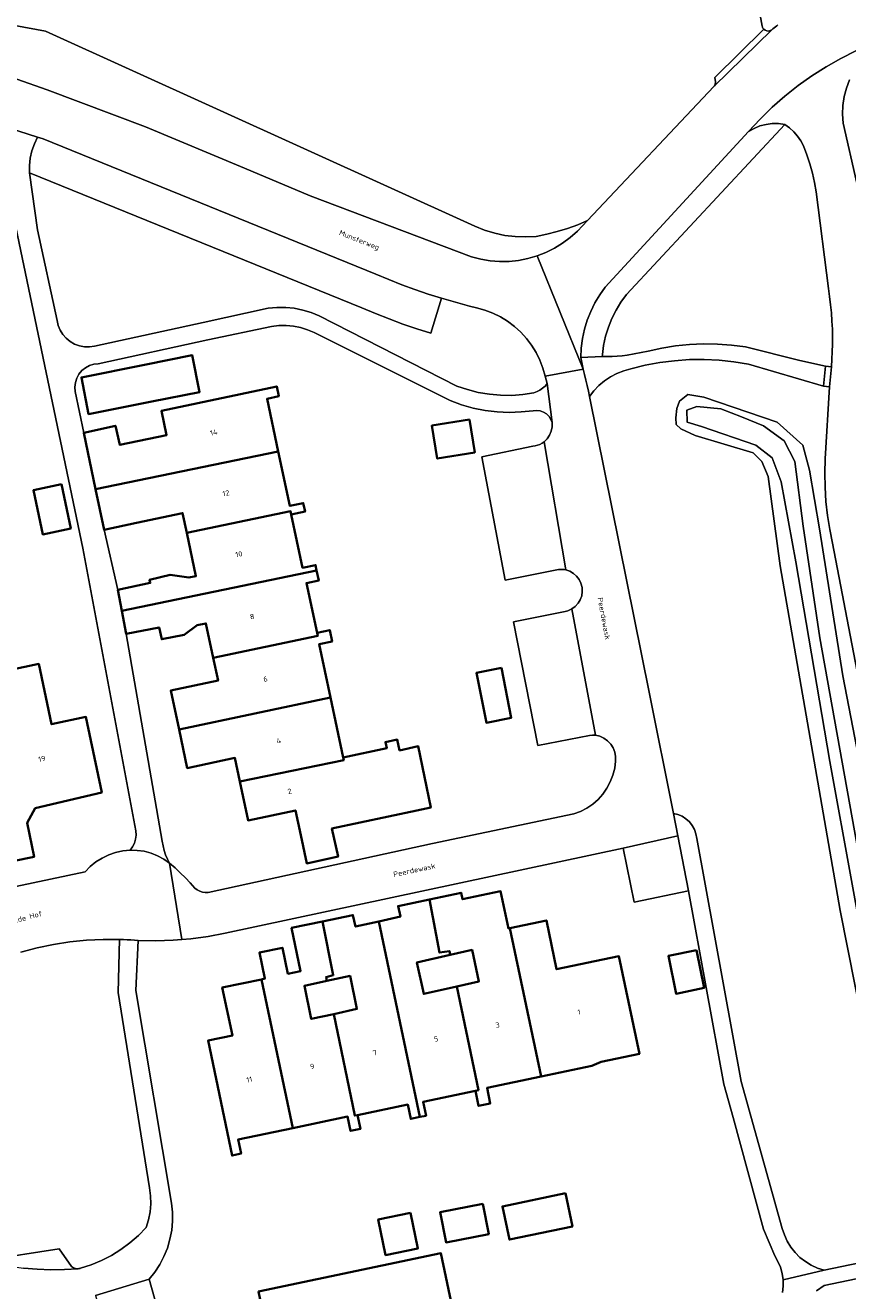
# Model space of a CAD drawing. Header units: metres. Extents: x 229229 to 231729, y 593167 to 595667.
# Tile 193 of 256: x 230586 to 230656, y 594450 to 594559. Entities that reach past the tile are written whole.
import ezdxf
from ezdxf.enums import TextEntityAlignment as Align

# ---------------------------------------------------------------- set-up
doc = ezdxf.new("R2010")
doc.units = ezdxf.units.M
for name, color, linetype, lineweight in [('B-WE-GR-GROENVOORZIENING-GV', 80, 'Continuous', 18), ('B-WE-OG-BEBOUWING-GV', 7, 'Continuous', 35), ('B-WE-OG-BEBOUWING-T18', 10, 'Continuous', 18), ('B-WE-OG-BEBOUWING_SCHUUR-GV', 7, 'Continuous', 35), ('B-WE-OG-TERREIN_ERF-GV', 7, 'Continuous', 18), ('B-WE-OG-TOPOGRAFIE-T18', 10, 'Continuous', 18), ('B-WE-OG-WATER-GV', 130, 'Continuous', 18), ('B-WE-OG-WATER_SLOOT-GV', 120, 'Continuous', 18), ('B-WE-VH-VERHARDING_GESLOTEN-GV', 252, 'Continuous', 18), ('B-WE-VH-VERHARDING_HALFVERHARDING-GV', 252, 'Continuous', 18), ('B-WE-VH-VERHARDING_OPEN-GV', 252, 'Continuous', 18)]:
    doc.layers.add(name, color=color, linetype=linetype, lineweight=lineweight)
doc.styles.add('NLCS-ISO-M250-T18', font='NLCS-ISO.ttf', dxfattribs={"height": 0.45})

msp = doc.modelspace()

# ---------------------------------------------------------------- linework, layer by layer
at = {"layer": 'B-WE-GR-GROENVOORZIENING-GV'}
for points in [[(230643.581, 594588.542), (230649.032, 594558.633), (230649.046, 594558.577), (230649.066, 594558.522), (230649.092, 594558.471), (230649.125, 594558.422), (230649.162, 594558.378), (230649.281, 594558.286), (230649.422, 594558.233), (230649.573, 594558.225), (230649.719, 594558.262), (230649.847, 594558.341), (230649.95, 594558.426), (230650.055, 594558.51), (230650.162, 594558.591), (230650.27, 594558.67), (230650.38, 594558.747)], [(230585.029, 594554.077), (230587.619, 594553.188), (230596.062, 594550.008), (230604.577, 594546.461), (230610.217, 594544.069), (230624.062, 594538.833), (230624.854, 594538.628), (230625.661, 594538.495), (230626.476, 594538.434), (230627.294, 594538.445), (230628.108, 594538.529), (230628.911, 594538.685), (230629.696, 594538.912), (230630.459, 594539.208), (230631.192, 594539.571), (230631.89, 594539.997), (230632.548, 594540.484), (230633.159, 594541.027), (230634.03, 594541.95), (230633.179, 594541.587), (230632.31, 594541.269), (230631.426, 594540.996), (230630.529, 594540.769), (230629.622, 594540.588), (230628.724, 594540.537), (230627.825, 594540.566), (230626.932, 594540.675), (230626.052, 594540.862), (230625.191, 594541.125), (230624.358, 594541.464), (230587.465, 594558.202), (230584.835, 594558.686)], [(230658.125, 594498.295), (230655.076, 594514.237), (230654.828, 594515.426), (230654.636, 594516.626), (230654.501, 594517.833), (230654.423, 594519.046), (230654.401, 594520.261), (230654.436, 594521.475), (230654.795, 594527.665), (230654.297, 594527.714), (230647.853, 594529.608), (230646.593, 594529.818), (230645.324, 594529.954), (230644.048, 594530.016), (230642.771, 594530.003), (230641.497, 594529.915), (230640.23, 594529.753), (230638.975, 594529.517), (230637.736, 594529.208), (230637.132, 594529.05), (230636.55, 594528.826), (230635.997, 594528.537), (230635.48, 594528.188), (230635.005, 594527.783), (230634.579, 594527.328), (230634.207, 594526.827), (230639.322, 594501.436), (230641.401, 594491.039), (230641.784, 594490.942), (230642.146, 594490.784), (230642.477, 594490.569), (230642.769, 594490.304), (230643.014, 594489.994), (230643.206, 594489.649), (230643.339, 594489.277), (230643.41, 594488.889), (230647.23, 594468.01), (230650.754, 594455.398), (230650.93, 594454.833), (230651.174, 594454.293), (230651.481, 594453.787), (230651.847, 594453.321), (230652.267, 594452.904), (230652.735, 594452.54), (230653.243, 594452.236), (230653.784, 594451.995), (230654.35, 594451.822), (230659.741, 594452.918)], [(230661.55, 594453.252), (230655.712, 594482.7), (230650.573, 594512.294), (230649.544, 594519.966), (230648.994, 594521.247), (230648.26, 594522.003), (230643.283, 594523.5), (230642.039, 594524.065), (230641.644, 594524.435), (230641.595, 594525.002), (230641.681, 594525.809), (230641.912, 594526.427), (230642.632, 594526.998), (230644.025, 594526.768), (230650.305, 594524.621), (230652.516, 594522.666), (230653.081, 594520.521), (230653.94, 594515.479), (230655.962, 594502.857), (230659.344, 594485.253)], [(230582.357, 594452.681), (230588.664, 594453.655), (230589.709, 594452.136), (230589.809, 594452.057), (230589.921, 594451.996), (230590.042, 594451.954), (230590.168, 594451.933), (230590.296, 594451.934), (230590.336, 594451.939), (230590.376, 594451.946), (230590.416, 594451.955), (230590.455, 594451.966), (230590.493, 594451.979), (230591.407, 594452.274), (230592.293, 594452.642), (230593.147, 594453.082), (230593.961, 594453.589), (230594.732, 594454.162), (230595.454, 594454.795), (230596.121, 594455.485), (230596.328, 594456.145), (230596.461, 594456.823), (230596.517, 594457.512), (230596.496, 594458.204), (230596.398, 594458.888), (230593.714, 594475.667), (230593.846, 594480.216), (230592.416, 594480.22), (230590.989, 594480.15), (230589.566, 594480.005), (230588.154, 594479.787), (230586.754, 594479.494), (230585.372, 594479.13)], [(230660, 594451.667), (230654.352, 594450.498), (230653.687, 594450.033)]]:
    msp.add_lwpolyline(points, dxfattribs=at)
for points in [[(230654.715, 594536.121), (230653.66, 594544.418), (230653.521, 594545.227), (230653.344, 594546.029), (230653.128, 594546.82), (230652.873, 594547.601), (230652.581, 594548.368), (230652.346, 594548.803), (230652.065, 594549.21), (230651.74, 594549.582), (230651.376, 594549.916), (230650.977, 594550.208), (230637.369, 594535.597), (230636.895, 594534.945), (230636.477, 594534.257), (230636.117, 594533.536), (230635.818, 594532.788), (230635.582, 594532.018), (230635.41, 594531.231), (230635.303, 594530.433), (230635.291, 594530.276), (230635.718, 594530.267), (230636.144, 594530.272), (230636.571, 594530.292), (230636.996, 594530.327), (230637.42, 594530.376), (230639.221, 594530.732), (230640.398, 594530.992), (230641.588, 594531.183), (230642.787, 594531.304), (230643.992, 594531.356), (230645.197, 594531.338), (230646.399, 594531.25), (230647.594, 594531.093), (230652.257, 594529.938), (230654.468, 594529.443), (230654.965, 594529.394), (230655.011, 594530.037), (230655.044, 594530.68), (230655.063, 594531.324), (230655.069, 594531.969), (230655.061, 594532.613), (230655.019, 594533.317), (230654.964, 594534.02), (230654.895, 594534.722), (230654.812, 594535.422)], [(230624.496, 594534.46), (230623.888, 594534.609), (230623.281, 594534.766), (230622.677, 594534.93), (230622.074, 594535.101), (230621.474, 594535.279), (230620.564, 594532.276), (230619.361, 594532.655), (230618.168, 594533.062), (230616.984, 594533.495), (230615.809, 594533.955), (230614.646, 594534.441), (230586.105, 594546.048), (230586.794, 594541.138), (230588.479, 594533.363), (230588.578, 594532.938), (230588.744, 594532.535), (230588.975, 594532.165), (230589.263, 594531.838), (230589.601, 594531.562), (230589.98, 594531.346), (230590.389, 594531.195), (230590.817, 594531.112), (230591.253, 594531.101), (230591.685, 594531.162), (230601.019, 594533.182), (230606.612, 594534.412), (230607.356, 594534.487), (230608.103, 594534.487), (230608.847, 594534.413), (230609.579, 594534.264), (230610.293, 594534.044), (230610.982, 594533.753), (230622.806, 594527.74), (230623.715, 594527.426), (230624.647, 594527.187), (230625.594, 594527.025), (230626.552, 594526.941), (230627.514, 594526.934), (230628.473, 594527.007), (230629.423, 594527.157), (230629.688, 594527.256), (230629.939, 594527.388), (230630.171, 594527.55), (230630.382, 594527.74), (230630.567, 594527.954), (230630.395, 594528.572), (230630.197, 594529.277), (230629.934, 594529.96), (230629.609, 594530.615), (230629.225, 594531.238), (230628.784, 594531.822), (230628.29, 594532.363), (230627.749, 594532.855), (230627.164, 594533.295), (230626.541, 594533.678), (230625.884, 594534.002), (230625.201, 594534.263)]]:
    msp.add_lwpolyline(points, close=True, dxfattribs=at)
at = {"layer": 'B-WE-OG-BEBOUWING-GV'}
for points in [[(230596.606, 594526.409), (230600.704, 594527.224), (230600.077, 594530.375), (230595.979, 594529.56), (230590.557, 594528.482), (230591.183, 594525.331)], [(230591.775, 594518.887), (230607.47, 594522.107), (230606.506, 594526.643), (230607.516, 594526.858), (230607.335, 594527.708), (230597.439, 594525.606), (230597.881, 594523.526), (230593.867, 594522.674), (230593.476, 594524.334), (230590.769, 594523.727)], [(230623.887, 594524.858), (230620.666, 594524.336), (230621.124, 594521.508), (230624.345, 594522.03)], [(230607.47, 594522.107), (230591.775, 594518.887), (230592.504, 594515.376), (230595.289, 594515.983), (230599.249, 594516.825), (230599.611, 594515.123), (230608.53, 594516.991), (230608.589, 594516.711), (230609.771, 594516.962), (230609.617, 594517.688), (230608.461, 594517.442)], [(230588.848, 594519.296), (230586.445, 594518.792), (230587.24, 594515.001), (230589.643, 594515.505)], [(230594.029, 594508.441), (230610.765, 594511.9), (230610.667, 594512.363), (230609.562, 594512.129), (230608.589, 594516.711), (230608.53, 594516.991), (230599.611, 594515.123), (230600.402, 594511.396), (230599.794, 594511.284), (230598.174, 594511.537), (230596.412, 594511.108), (230596.469, 594510.832), (230593.679, 594510.231)], [(230601.891, 594504.39), (230610.855, 594506.275), (230610.798, 594506.542), (230609.891, 594510.811), (230610.949, 594511.036), (230610.765, 594511.9), (230594.029, 594508.441), (230594.415, 594506.469), (230597.238, 594507.011), (230597.466, 594505.993), (230599.389, 594506.381), (230600.509, 594507.211), (230601.26, 594507.355)], [(230610.798, 594506.542), (230610.855, 594506.275), (230601.891, 594504.39), (230602.304, 594502.446), (230598.238, 594501.583), (230598.946, 594498.248), (230611.956, 594500.983), (230610.981, 594505.572), (230612.096, 594505.808), (230611.89, 594506.775)], [(230584.681, 594486.944), (230586.493, 594487.315), (230585.894, 594490.234), (230586.597, 594491.481), (230592.315, 594492.844), (230590.95, 594499.322), (230587.995, 594498.699), (230586.905, 594503.875), (230582.196, 594502.884), (230581.994, 594503.844), (230581.225, 594503.682)], [(230613.049, 594495.839), (230611.956, 594500.983), (230598.946, 594498.248), (230599.651, 594494.928), (230603.74, 594495.797), (230604.169, 594493.778), (230613.095, 594495.621)], [(230617.879, 594496.443), (230617.681, 594497.382), (230616.663, 594497.167), (230616.777, 594496.631), (230613.049, 594495.839), (230613.095, 594495.621), (230604.169, 594493.778), (230604.881, 594490.429), (230608.941, 594491.292), (230609.392, 594489.169), (230609.909, 594486.739), (230612.599, 594487.326), (230612.068, 594489.734), (230619.375, 594491.276), (230620.567, 594491.54), (230619.484, 594496.797)], [(230622.8, 594476.171), (230624.651, 594467.259), (230624.405, 594467.207), (230624.674, 594465.92), (230625.673, 594466.13), (230625.395, 594467.457), (230630.031, 594468.428), (230627.356, 594481.184), (230627.233, 594481.158), (230626.565, 594484.347), (230623.29, 594483.661), (230623.173, 594484.222), (230620.455, 594483.649), (230621.304, 594479.089), (230622.169, 594479.212), (230622.237, 594478.883), (230624.117, 594479.308), (230624.705, 594476.602)], [(230622.8, 594476.171), (230619.965, 594475.53), (230619.377, 594478.236), (230622.237, 594478.883), (230622.169, 594479.212), (230621.304, 594479.089), (230620.455, 594483.649), (230617.758, 594483.081), (230617.96, 594482.174), (230616.105, 594481.763), (230619.628, 594464.966), (230620.155, 594465.076), (230619.906, 594466.265), (230624.405, 594467.207), (230624.651, 594467.259)], [(230614.276, 594465.131), (230618.58, 594466.032), (230618.838, 594464.8), (230619.628, 594464.966), (230616.105, 594481.763), (230614.1, 594481.318), (230613.88, 594482.309), (230611.27, 594481.759), (230612.189, 594477.142), (230611.578, 594476.985), (230611.648, 594476.649), (230613.632, 594477.08), (230614.218, 594474.238), (230612.235, 594473.807), (230614.039, 594465.081)], [(230635.204, 594469.713), (230638.481, 594470.399), (230636.728, 594478.774), (230631.374, 594477.653), (230630.497, 594481.842), (230627.356, 594481.184), (230630.031, 594468.428), (230634.408, 594469.344)], [(230614.276, 594465.131), (230614.039, 594465.081), (230612.235, 594473.807), (230610.305, 594473.387), (230609.719, 594476.229), (230611.648, 594476.649), (230611.578, 594476.985), (230612.189, 594477.142), (230611.27, 594481.759), (230608.613, 594481.199), (230609.391, 594477.488), (230608.299, 594477.259), (230607.82, 594479.504), (230605.848, 594479.083), (230606.326, 594476.846), (230606.015, 594476.781), (230608.713, 594464.008), (230613.42, 594464.993), (230613.678, 594463.762), (230614.526, 594463.939)], [(230643.378, 594479.289), (230640.973, 594478.797), (230641.637, 594475.553), (230644.042, 594476.045)], [(230606.015, 594476.781), (230602.662, 594476.079), (230603.525, 594471.956), (230601.441, 594471.52), (230603.506, 594461.656), (230604.273, 594461.816), (230604.02, 594463.025), (230608.713, 594464.008)], [(230632.132, 594458.423), (230626.722, 594457.287), (230627.322, 594454.429), (230632.732, 594455.565)], [(230625.024, 594457.504), (230621.361, 594456.777), (230621.875, 594454.187), (230625.538, 594454.914)], [(230618.829, 594456.735), (230616.059, 594456.164), (230616.689, 594453.109), (230619.459, 594453.68)], [(230613.75, 594446.102), (230622.576, 594447.936), (230622.62, 594447.725), (230623.632, 594447.937), (230623.435, 594448.88), (230622.402, 594448.664), (230621.441, 594453.257), (230605.77, 594449.979), (230606.487, 594446.551), (230613.356, 594447.987)]]:
    msp.add_lwpolyline(points, close=True, dxfattribs=at)
at = {"layer": 'B-WE-OG-BEBOUWING_SCHUUR-GV'}
msp.add_lwpolyline([(230626.624, 594503.526), (230624.487, 594503.101), (230625.337, 594498.822), (230627.474, 594499.247)], close=True, dxfattribs=at)
at = {"layer": 'B-WE-OG-TERREIN_ERF-GV'}
for points in [[(230584.835, 594558.686), (230587.465, 594558.202), (230624.358, 594541.464), (230625.191, 594541.125), (230626.052, 594540.862), (230626.932, 594540.675), (230627.825, 594540.566), (230628.724, 594540.537), (230629.622, 594540.588), (230630.529, 594540.769), (230631.426, 594540.996), (230632.31, 594541.269), (230633.179, 594541.587), (230634.03, 594541.95), (230644.877, 594553.45), (230644.932, 594553.519), (230644.974, 594553.597), (230645.001, 594553.682), (230645.013, 594553.77), (230645.009, 594553.858), (230644.959, 594554.244), (230649.162, 594558.378), (230649.125, 594558.422), (230649.092, 594558.471), (230649.066, 594558.522), (230649.046, 594558.577), (230649.032, 594558.633), (230643.581, 594588.542)], [(230656.52, 594554.044), (230656.257, 594553.329), (230656.069, 594552.589), (230655.96, 594551.834), (230655.931, 594551.072), (230655.982, 594550.311), (230657.167, 594545.154)], [(230579.891, 594483.701), (230590.889, 594486.014), (230591.324, 594486.467), (230591.811, 594486.866), (230592.34, 594487.204), (230592.907, 594487.477), (230593.501, 594487.681), (230594.116, 594487.814), (230594.742, 594487.872), (230594.957, 594488.157), (230595.119, 594488.476), (230595.221, 594488.818), (230595.262, 594489.173), (230595.239, 594489.529), (230590.679, 594513.824), (230584.935, 594541.376)], [(230582.196, 594502.884), (230586.905, 594503.875), (230587.995, 594498.699), (230590.95, 594499.322), (230592.315, 594492.844), (230586.597, 594491.481), (230585.894, 594490.234), (230586.493, 594487.315), (230584.681, 594486.944)], [(230650.762, 594449.879), (230650.824, 594450.427), (230650.816, 594450.979), (230650.737, 594451.525), (230650.59, 594452.056), (230650.375, 594452.564), (230650.097, 594453.041), (230649.139, 594455.336), (230646.535, 594464.912), (230645.732, 594467.789), (230642.704, 594484.388), (230638.023, 594483.409), (230637.084, 594488.056), (230602.91, 594480.737), (230601.434, 594480.465), (230599.946, 594480.267), (230599.198, 594480.206), (230598.451, 594480.144), (230596.951, 594480.096), (230595.45, 594480.123), (230595.24, 594475.829), (230598.304, 594457.569), (230598.384, 594456.791), (230598.387, 594456.009), (230598.315, 594455.23), (230598.167, 594454.462), (230597.945, 594453.712), (230597.652, 594452.986), (230597.289, 594452.293), (230596.861, 594451.639), (230596.371, 594451.029), (230599.162, 594441.151)], [(230605.77, 594449.979), (230621.441, 594453.257), (230622.402, 594448.664)]]:
    msp.add_lwpolyline(points, dxfattribs=at)
for points in [[(230633.303, 594511.126), (230633.082, 594511.414), (230632.809, 594511.652), (230632.493, 594511.831), (230632.149, 594511.944), (230631.999, 594511.97), (230631.848, 594511.984), (230631.696, 594511.985), (230631.544, 594511.975), (230631.394, 594511.953), (230626.949, 594511.079), (230624.961, 594521.667), (230629.335, 594522.567), (230629.541, 594522.595), (230629.741, 594522.647), (230629.935, 594522.722), (230630.118, 594522.819), (230630.289, 594522.937), (230630.551, 594523.203), (230630.759, 594523.513), (230630.905, 594523.856), (230630.985, 594524.221), (230630.994, 594524.594), (230630.887, 594524.876), (230630.722, 594525.129), (230630.507, 594525.341), (230630.252, 594525.502), (230629.968, 594525.606), (230629.669, 594525.646), (230629.368, 594525.621), (230628.334, 594525.511), (230627.294, 594525.478), (230626.255, 594525.525), (230625.222, 594525.649), (230624.202, 594525.851), (230623.199, 594526.13), (230622.221, 594526.483), (230610.562, 594532.329), (230609.985, 594532.576), (230609.385, 594532.76), (230608.768, 594532.88), (230608.143, 594532.934), (230607.515, 594532.922), (230606.892, 594532.844), (230601.41, 594531.699), (230592.013, 594529.649), (230591.623, 594529.608), (230591.249, 594529.492), (230590.904, 594529.307), (230590.601, 594529.059), (230590.351, 594528.757), (230590.164, 594528.413), (230590.047, 594528.039), (230590.004, 594527.649), (230590.036, 594527.259), (230590.769, 594523.727), (230593.476, 594524.334), (230593.867, 594522.674), (230597.881, 594523.526), (230597.439, 594525.606), (230607.335, 594527.708), (230607.516, 594526.858), (230606.506, 594526.643), (230607.47, 594522.107), (230608.461, 594517.442), (230609.617, 594517.688), (230609.771, 594516.962), (230608.589, 594516.711), (230609.562, 594512.129), (230610.667, 594512.363), (230610.765, 594511.9), (230610.949, 594511.036), (230609.891, 594510.811), (230610.798, 594506.542), (230611.89, 594506.775), (230612.096, 594505.808), (230610.981, 594505.572), (230611.956, 594500.983), (230613.049, 594495.839), (230616.777, 594496.631), (230616.663, 594497.167), (230617.681, 594497.382), (230617.879, 594496.443), (230619.484, 594496.797), (230620.567, 594491.54), (230619.375, 594491.276), (230612.068, 594489.734), (230612.599, 594487.326), (230609.909, 594486.739), (230609.392, 594489.169), (230608.941, 594491.292), (230604.881, 594490.429), (230604.169, 594493.778), (230603.74, 594495.797), (230599.651, 594494.928), (230598.946, 594498.248), (230598.238, 594501.583), (230602.304, 594502.446), (230601.891, 594504.39), (230601.26, 594507.355), (230600.509, 594507.211), (230599.389, 594506.381), (230597.466, 594505.993), (230597.238, 594507.011), (230594.415, 594506.469), (230597.503, 594488.648), (230597.569, 594488.251), (230597.666, 594487.861), (230597.794, 594487.479), (230597.953, 594487.109), (230598.14, 594486.753), (230598.605, 594486.358), (230599.055, 594485.945), (230599.489, 594485.515), (230599.906, 594485.069), (230600.306, 594484.608), (230600.503, 594484.465), (230600.721, 594484.355), (230600.952, 594484.279), (230601.192, 594484.24), (230601.436, 594484.239), (230620.716, 594488.454), (230632.838, 594490.99), (230633.414, 594491.205), (230633.96, 594491.487), (230634.468, 594491.833), (230634.931, 594492.238), (230635.341, 594492.696), (230635.694, 594493.199), (230635.983, 594493.741), (230636.206, 594494.315), (230636.357, 594494.91), (230636.436, 594495.52), (230636.437, 594495.909), (230636.364, 594496.292), (230636.221, 594496.654), (230636.013, 594496.983), (230635.747, 594497.267), (230635.432, 594497.496), (230635.08, 594497.662), (230634.703, 594497.759), (230634.446, 594497.768), (230634.188, 594497.74), (230629.757, 594496.858), (230627.682, 594507.476), (230632.093, 594508.377), (230632.216, 594508.404), (230632.336, 594508.439), (230632.454, 594508.483), (230632.569, 594508.535), (230632.679, 594508.595), (230632.972, 594508.809), (230633.216, 594509.077), (230633.403, 594509.388), (230633.524, 594509.729), (230633.575, 594510.088), (230633.555, 594510.45), (230633.463, 594510.801)], [(230596.606, 594526.409), (230591.183, 594525.331), (230590.557, 594528.482), (230595.979, 594529.56), (230600.077, 594530.375), (230600.704, 594527.224)], [(230620.666, 594524.336), (230623.887, 594524.858), (230624.345, 594522.03), (230621.124, 594521.508)], [(230586.445, 594518.792), (230588.848, 594519.296), (230589.643, 594515.505), (230587.24, 594515.001)], [(230595.289, 594515.983), (230592.504, 594515.376), (230593.679, 594510.231), (230596.469, 594510.832), (230596.412, 594511.108), (230598.174, 594511.537), (230599.794, 594511.284), (230600.402, 594511.396), (230599.611, 594515.123), (230599.249, 594516.825)], [(230619.906, 594466.265), (230620.155, 594465.076), (230619.628, 594464.966), (230618.838, 594464.8), (230618.58, 594466.032), (230614.276, 594465.131), (230614.526, 594463.939), (230613.678, 594463.762), (230613.42, 594464.993), (230608.713, 594464.008), (230604.02, 594463.025), (230604.273, 594461.816), (230603.506, 594461.656), (230601.441, 594471.52), (230603.525, 594471.956), (230602.662, 594476.079), (230606.015, 594476.781), (230606.326, 594476.846), (230605.848, 594479.083), (230607.82, 594479.504), (230608.299, 594477.259), (230609.391, 594477.488), (230608.613, 594481.199), (230611.27, 594481.759), (230613.88, 594482.309), (230614.1, 594481.318), (230616.105, 594481.763), (230617.96, 594482.174), (230617.758, 594483.081), (230620.455, 594483.649), (230623.173, 594484.222), (230623.29, 594483.661), (230626.565, 594484.347), (230627.233, 594481.158), (230627.356, 594481.184), (230630.497, 594481.842), (230631.374, 594477.653), (230636.728, 594478.774), (230638.481, 594470.399), (230635.204, 594469.713), (230634.408, 594469.344), (230630.031, 594468.428), (230625.395, 594467.457), (230625.673, 594466.13), (230624.674, 594465.92), (230624.405, 594467.207)], [(230622.237, 594478.883), (230619.377, 594478.236), (230619.965, 594475.53), (230622.8, 594476.171), (230624.705, 594476.602), (230624.117, 594479.308)], [(230640.973, 594478.797), (230643.378, 594479.289), (230644.042, 594476.045), (230641.637, 594475.553)], [(230611.648, 594476.649), (230609.719, 594476.229), (230610.305, 594473.387), (230612.235, 594473.807), (230614.218, 594474.238), (230613.632, 594477.08)], [(230627.322, 594454.429), (230626.722, 594457.287), (230632.132, 594458.423), (230632.732, 594455.565)], [(230621.875, 594454.187), (230621.361, 594456.777), (230625.024, 594457.504), (230625.538, 594454.914)], [(230616.689, 594453.109), (230616.059, 594456.164), (230618.829, 594456.735), (230619.459, 594453.68)]]:
    msp.add_lwpolyline(points, close=True, dxfattribs=at)
at = {"layer": 'B-WE-OG-WATER-GV'}
msp.add_lwpolyline([(230659.729, 594474.091), (230653.984, 594506.105), (230652.555, 594515.701), (230651.827, 594521.25), (230650.902, 594523.043), (230649.138, 594524.332), (230647.261, 594525.089), (230645.486, 594525.782), (230643.413, 594525.979), (230642.544, 594525.67), (230642.572, 594524.634), (230643.805, 594524.269), (230648.483, 594522.672), (230649.883, 594521.579), (230650.668, 594519.505), (230651.918, 594512.628), (230654.843, 594495.502), (230658.661, 594474.436)], dxfattribs=at)
at = {"layer": 'B-WE-OG-WATER_SLOOT-GV'}
for points in [[(230659.344, 594485.253), (230655.962, 594502.857), (230653.94, 594515.479), (230653.081, 594520.521), (230652.516, 594522.666), (230650.305, 594524.621), (230644.025, 594526.768), (230642.632, 594526.998), (230641.912, 594526.427), (230641.681, 594525.809), (230641.595, 594525.002), (230641.644, 594524.435), (230642.039, 594524.065), (230643.283, 594523.5), (230648.26, 594522.003), (230648.994, 594521.247), (230649.544, 594519.966), (230650.573, 594512.294), (230655.712, 594482.7), (230661.55, 594453.252)], [(230658.661, 594474.436), (230654.843, 594495.502), (230651.918, 594512.628), (230650.668, 594519.505), (230649.883, 594521.579), (230648.483, 594522.672), (230643.805, 594524.269), (230642.572, 594524.634), (230642.544, 594525.67), (230643.413, 594525.979), (230645.486, 594525.782), (230647.261, 594525.089), (230649.138, 594524.332), (230650.902, 594523.043), (230651.827, 594521.25), (230652.555, 594515.701), (230653.984, 594506.105), (230659.729, 594474.091)]]:
    msp.add_lwpolyline(points, dxfattribs=at)
at = {"layer": 'B-WE-VH-VERHARDING_GESLOTEN-GV'}
for points in [[(230650.38, 594558.747), (230650.27, 594558.67), (230650.162, 594558.591), (230650.055, 594558.51), (230649.95, 594558.426), (230649.847, 594558.341), (230644.877, 594553.45), (230634.03, 594541.95), (230633.159, 594541.027), (230632.548, 594540.484), (230631.89, 594539.997), (230631.192, 594539.571), (230630.459, 594539.208), (230629.696, 594538.912), (230633.645, 594529.194), (230633.458, 594530.19), (230633.493, 594531.003), (230633.595, 594531.811), (230633.764, 594532.608), (230633.998, 594533.388), (230634.296, 594534.145), (230634.656, 594534.876), (230635.075, 594535.574), (230635.55, 594536.235), (230647.851, 594549.597), (230648.838, 594550.661), (230649.878, 594551.673), (230650.968, 594552.632), (230652.105, 594553.534), (230653.286, 594554.376), (230654.509, 594555.158), (230655.77, 594555.876), (230657.066, 594556.53)], [(230583.673, 594550.102), (230586.805, 594549.112), (230587.27, 594548.965), (230615.859, 594537.335), (230616.963, 594536.873), (230618.077, 594536.436), (230619.2, 594536.024), (230620.333, 594535.639), (230621.474, 594535.279), (230622.074, 594535.101), (230622.677, 594534.93), (230623.281, 594534.766), (230623.888, 594534.609), (230624.496, 594534.46), (230625.201, 594534.263), (230625.884, 594534.002), (230626.541, 594533.678), (230627.164, 594533.295), (230627.749, 594532.855), (230628.29, 594532.363), (230628.784, 594531.822), (230629.225, 594531.238), (230629.609, 594530.615), (230629.934, 594529.96), (230630.197, 594529.277), (230630.395, 594528.572), (230633.645, 594529.194), (230629.696, 594538.912), (230628.911, 594538.685), (230628.108, 594538.529), (230627.294, 594538.445), (230626.476, 594538.434), (230625.661, 594538.495), (230624.854, 594538.628), (230624.062, 594538.833), (230610.217, 594544.069), (230604.577, 594546.461), (230596.062, 594550.008), (230587.619, 594553.188), (230585.029, 594554.077)], [(230659.741, 594452.918), (230654.35, 594451.822), (230650.816, 594450.979), (230650.824, 594450.427), (230650.762, 594449.879)], [(230653.687, 594450.033), (230654.352, 594450.498), (230660, 594451.667)]]:
    msp.add_lwpolyline(points, dxfattribs=at)
msp.add_lwpolyline([(230652.267, 594452.904), (230651.847, 594453.321), (230651.481, 594453.787), (230651.174, 594454.293), (230650.93, 594454.833), (230650.754, 594455.398), (230647.23, 594468.01), (230643.41, 594488.889), (230643.339, 594489.277), (230643.206, 594489.649), (230643.014, 594489.994), (230642.769, 594490.304), (230642.477, 594490.569), (230642.146, 594490.784), (230641.784, 594490.942), (230641.401, 594491.039), (230641.787, 594489.106), (230642.704, 594484.388), (230645.732, 594467.789), (230646.535, 594464.912), (230649.139, 594455.336), (230650.097, 594453.041), (230650.375, 594452.564), (230650.59, 594452.056), (230650.737, 594451.525), (230650.816, 594450.979), (230654.35, 594451.822), (230653.784, 594451.995), (230653.243, 594452.236), (230652.735, 594452.54)], close=True, dxfattribs=at)
at = {"layer": 'B-WE-VH-VERHARDING_HALFVERHARDING-GV'}
for points in [[(230587.27, 594548.965), (230586.805, 594549.112), (230586.521, 594548.541), (230586.307, 594547.941), (230586.165, 594547.319), (230586.097, 594546.685), (230586.105, 594546.048), (230614.646, 594534.441), (230615.809, 594533.955), (230616.984, 594533.495), (230618.168, 594533.062), (230619.361, 594532.655), (230620.564, 594532.276), (230621.474, 594535.279), (230620.333, 594535.639), (230619.2, 594536.024), (230618.077, 594536.436), (230616.963, 594536.873), (230615.859, 594537.335)], [(230652.257, 594529.938), (230647.594, 594531.093), (230646.399, 594531.25), (230645.197, 594531.338), (230643.992, 594531.356), (230642.787, 594531.304), (230641.588, 594531.183), (230640.398, 594530.992), (230639.221, 594530.732), (230637.42, 594530.376), (230636.996, 594530.327), (230636.571, 594530.292), (230636.144, 594530.272), (230635.718, 594530.267), (230635.291, 594530.276), (230633.458, 594530.19), (230633.645, 594529.194), (230633.771, 594528.724), (230633.891, 594528.252), (230634.003, 594527.779), (230634.109, 594527.304), (230634.207, 594526.827), (230634.579, 594527.328), (230635.005, 594527.783), (230635.48, 594528.188), (230635.997, 594528.537), (230636.55, 594528.826), (230637.132, 594529.05), (230637.736, 594529.208), (230638.975, 594529.517), (230640.23, 594529.753), (230641.497, 594529.915), (230642.771, 594530.003), (230644.048, 594530.016), (230645.324, 594529.954), (230646.593, 594529.818), (230647.853, 594529.608), (230654.297, 594527.714), (230654.468, 594529.443)]]:
    msp.add_lwpolyline(points, close=True, dxfattribs=at)
at = {"layer": 'B-WE-VH-VERHARDING_OPEN-GV'}
for points in [[(230649.847, 594558.341), (230649.719, 594558.262), (230649.573, 594558.225), (230649.422, 594558.233), (230649.281, 594558.286), (230649.162, 594558.378), (230644.959, 594554.244), (230645.009, 594553.858), (230645.013, 594553.77), (230645.001, 594553.682), (230644.974, 594553.597), (230644.932, 594553.519), (230644.877, 594553.45)], [(230650.977, 594550.208), (230650.438, 594550.279), (230649.894, 594550.28), (230649.354, 594550.21), (230648.828, 594550.071), (230648.324, 594549.866), (230647.851, 594549.597), (230635.55, 594536.235), (230635.075, 594535.574), (230634.656, 594534.876), (230634.296, 594534.145), (230633.998, 594533.388), (230633.764, 594532.608), (230633.595, 594531.811), (230633.493, 594531.003), (230633.458, 594530.19), (230635.291, 594530.276), (230635.303, 594530.433), (230635.41, 594531.231), (230635.582, 594532.018), (230635.818, 594532.788), (230636.117, 594533.536), (230636.477, 594534.257), (230636.895, 594534.945), (230637.369, 594535.597)], [(230637.084, 594488.056), (230641.787, 594489.106), (230641.401, 594491.039), (230639.322, 594501.436), (230634.207, 594526.827), (230634.109, 594527.304), (230634.003, 594527.779), (230633.891, 594528.252), (230633.771, 594528.724), (230633.645, 594529.194), (230630.395, 594528.572), (230630.567, 594527.954), (230630.994, 594524.594), (230630.985, 594524.221), (230630.905, 594523.856), (230630.759, 594523.513), (230630.551, 594523.203), (230630.289, 594522.937), (230632.149, 594511.944), (230632.493, 594511.831), (230632.809, 594511.652), (230633.082, 594511.414), (230633.303, 594511.126), (230633.463, 594510.801), (230633.555, 594510.45), (230633.575, 594510.088), (230633.524, 594509.729), (230633.403, 594509.388), (230633.216, 594509.077), (230632.972, 594508.809), (230632.679, 594508.595), (230634.703, 594497.759), (230635.08, 594497.662), (230635.432, 594497.496), (230635.747, 594497.267), (230636.013, 594496.983), (230636.221, 594496.654), (230636.364, 594496.292), (230636.437, 594495.909), (230636.436, 594495.52), (230636.357, 594494.91), (230636.206, 594494.315), (230635.983, 594493.741), (230635.694, 594493.199), (230635.341, 594492.696), (230634.931, 594492.238), (230634.468, 594491.833), (230633.96, 594491.487), (230633.414, 594491.205), (230632.838, 594490.99), (230620.716, 594488.454), (230601.436, 594484.239), (230601.192, 594484.24), (230600.952, 594484.279), (230600.721, 594484.355), (230600.503, 594484.465), (230600.306, 594484.608), (230599.906, 594485.069), (230599.489, 594485.515), (230599.055, 594485.945), (230598.605, 594486.358), (230598.14, 594486.753), (230599.198, 594480.206), (230599.946, 594480.267), (230601.434, 594480.465), (230602.91, 594480.737)], [(230654.965, 594529.394), (230654.468, 594529.443), (230654.297, 594527.714), (230654.795, 594527.665)], [(230630.289, 594522.937), (230630.118, 594522.819), (230629.935, 594522.722), (230629.741, 594522.647), (230629.541, 594522.595), (230629.335, 594522.567), (230624.961, 594521.667), (230626.949, 594511.079), (230631.394, 594511.953), (230631.544, 594511.975), (230631.696, 594511.985), (230631.848, 594511.984), (230631.999, 594511.97), (230632.149, 594511.944)], [(230632.679, 594508.595), (230632.569, 594508.535), (230632.454, 594508.483), (230632.336, 594508.439), (230632.216, 594508.404), (230632.093, 594508.377), (230627.682, 594507.476), (230629.757, 594496.858), (230634.188, 594497.74), (230634.446, 594497.768), (230634.703, 594497.759)], [(230641.787, 594489.106), (230637.084, 594488.056), (230638.023, 594483.409), (230642.704, 594484.388)], [(230588.664, 594453.655), (230582.357, 594452.681), (230582.309, 594452.68), (230582.261, 594452.681), (230582.213, 594452.685), (230582.165, 594452.691), (230582.118, 594452.699), (230583.26, 594452.401), (230584.417, 594452.166), (230585.584, 594451.993), (230586.759, 594451.883), (230587.938, 594451.836), (230589.119, 594451.853), (230590.296, 594451.934), (230590.168, 594451.933), (230590.042, 594451.954), (230589.921, 594451.996), (230589.809, 594452.057), (230589.709, 594452.136)], [(230591.772, 594449.632), (230594.632, 594439.808), (230597.842, 594440.728), (230599.162, 594441.151), (230596.371, 594451.029)]]:
    msp.add_lwpolyline(points, close=True, dxfattribs=at)
for points in [[(230657.066, 594556.53), (230655.77, 594555.876), (230654.509, 594555.158), (230653.286, 594554.376), (230652.105, 594553.534), (230650.968, 594552.632), (230649.878, 594551.673), (230648.838, 594550.661), (230647.851, 594549.597), (230648.324, 594549.866), (230648.828, 594550.071), (230649.354, 594550.21), (230649.894, 594550.28), (230650.438, 594550.279), (230650.977, 594550.208), (230651.376, 594549.916), (230651.74, 594549.582), (230652.065, 594549.21), (230652.346, 594548.803), (230652.581, 594548.368), (230652.873, 594547.601), (230653.128, 594546.82), (230653.344, 594546.029), (230653.521, 594545.227), (230653.66, 594544.418), (230654.715, 594536.121), (230654.812, 594535.422), (230654.895, 594534.722), (230654.964, 594534.02), (230655.019, 594533.317), (230655.061, 594532.613), (230655.069, 594531.969), (230655.063, 594531.324), (230655.044, 594530.68), (230655.011, 594530.037), (230654.965, 594529.394), (230654.795, 594527.665), (230654.436, 594521.475), (230654.401, 594520.261), (230654.423, 594519.046), (230654.501, 594517.833), (230654.636, 594516.626), (230654.828, 594515.426), (230655.076, 594514.237), (230658.125, 594498.295)], [(230657.167, 594545.154), (230655.982, 594550.311), (230655.931, 594551.072), (230655.96, 594551.834), (230656.069, 594552.589), (230656.257, 594553.329), (230656.52, 594554.044)], [(230584.935, 594541.376), (230590.679, 594513.824), (230595.239, 594489.529), (230595.262, 594489.173), (230595.221, 594488.818), (230595.119, 594488.476), (230594.957, 594488.157), (230594.742, 594487.872), (230595.351, 594487.863), (230595.955, 594487.78), (230596.544, 594487.625), (230597.11, 594487.399), (230597.645, 594487.107), (230598.14, 594486.753), (230597.953, 594487.109), (230597.794, 594487.479), (230597.666, 594487.861), (230597.569, 594488.251), (230597.503, 594488.648), (230594.415, 594506.469), (230594.029, 594508.441), (230593.679, 594510.231), (230592.504, 594515.376), (230591.775, 594518.887), (230590.769, 594523.727), (230590.036, 594527.259), (230590.004, 594527.649), (230590.047, 594528.039), (230590.164, 594528.413), (230590.351, 594528.757), (230590.601, 594529.059), (230590.904, 594529.307), (230591.249, 594529.492), (230591.623, 594529.608), (230592.013, 594529.649), (230601.41, 594531.699), (230606.892, 594532.844), (230607.515, 594532.922), (230608.143, 594532.934), (230608.768, 594532.88), (230609.385, 594532.76), (230609.985, 594532.576), (230610.562, 594532.329), (230622.221, 594526.483), (230623.199, 594526.13), (230624.202, 594525.851), (230625.222, 594525.649), (230626.255, 594525.525), (230627.294, 594525.478), (230628.334, 594525.511), (230629.368, 594525.621), (230629.669, 594525.646), (230629.968, 594525.606), (230630.252, 594525.502), (230630.507, 594525.341), (230630.722, 594525.129), (230630.887, 594524.876), (230630.994, 594524.594), (230630.567, 594527.954), (230630.382, 594527.74), (230630.171, 594527.55), (230629.939, 594527.388), (230629.688, 594527.256), (230629.423, 594527.157), (230628.473, 594527.007), (230627.514, 594526.934), (230626.552, 594526.941), (230625.594, 594527.025), (230624.647, 594527.187), (230623.715, 594527.426), (230622.806, 594527.74), (230610.982, 594533.753), (230610.293, 594534.044), (230609.579, 594534.264), (230608.847, 594534.413), (230608.103, 594534.487), (230607.356, 594534.487), (230606.612, 594534.412), (230601.019, 594533.182), (230591.685, 594531.162), (230591.253, 594531.101), (230590.817, 594531.112), (230590.389, 594531.195), (230589.98, 594531.346), (230589.601, 594531.562), (230589.263, 594531.838), (230588.975, 594532.165), (230588.744, 594532.535), (230588.578, 594532.938), (230588.479, 594533.363), (230586.794, 594541.138), (230586.105, 594546.048), (230586.097, 594546.685), (230586.165, 594547.319), (230586.307, 594547.941), (230586.521, 594548.541), (230586.805, 594549.112), (230583.673, 594550.102)], [(230585.372, 594479.13), (230586.754, 594479.494), (230588.154, 594479.787), (230589.566, 594480.005), (230590.989, 594480.15), (230592.416, 594480.22), (230593.846, 594480.216), (230594.167, 594480.205), (230594.488, 594480.19), (230594.809, 594480.171), (230595.13, 594480.149), (230595.45, 594480.123), (230596.951, 594480.096), (230598.451, 594480.144), (230599.198, 594480.206), (230598.14, 594486.753), (230597.645, 594487.107), (230597.11, 594487.399), (230596.544, 594487.625), (230595.955, 594487.78), (230595.351, 594487.863), (230594.742, 594487.872), (230594.116, 594487.814), (230593.501, 594487.681), (230592.907, 594487.477), (230592.34, 594487.204), (230591.811, 594486.866), (230591.324, 594486.467), (230590.889, 594486.014), (230579.891, 594483.701)], [(230591.772, 594449.632), (230596.371, 594451.029), (230596.861, 594451.639), (230597.289, 594452.293), (230597.652, 594452.986), (230597.945, 594453.712), (230598.167, 594454.462), (230598.315, 594455.23), (230598.387, 594456.009), (230598.384, 594456.791), (230598.304, 594457.569), (230595.24, 594475.829), (230595.45, 594480.123), (230595.13, 594480.149), (230594.809, 594480.171), (230594.488, 594480.19), (230594.167, 594480.205), (230593.846, 594480.216), (230593.714, 594475.667), (230596.398, 594458.888), (230596.496, 594458.204), (230596.517, 594457.512), (230596.461, 594456.823), (230596.328, 594456.145), (230596.121, 594455.485), (230595.454, 594454.795), (230594.732, 594454.162), (230593.961, 594453.589), (230593.147, 594453.082), (230592.293, 594452.642), (230591.407, 594452.274), (230590.493, 594451.979), (230590.455, 594451.966), (230590.416, 594451.955), (230590.376, 594451.946), (230590.336, 594451.939), (230590.296, 594451.934), (230589.119, 594451.853), (230587.938, 594451.836), (230586.759, 594451.883), (230585.584, 594451.993)]]:
    msp.add_lwpolyline(points, dxfattribs=at)

# ---------------------------------------------------------------- texts
at = {"layer": 'B-WE-OG-BEBOUWING-T18', "style": 'NLCS-ISO-M250-T18'}
for s, rotation, p in [('14', 11.7, (230601.921, 594523.758)), ('12', 12, (230602.976, 594518.529)), ('10', 11.9, (230604.086, 594513.305)), ('8', 12, (230605.225, 594507.941)), ('6', 11.9, (230606.365, 594502.578)), ('4', 12, (230607.515, 594497.274)), ('19', 11.8, (230587.169, 594495.729)), ('2', 12, (230608.438, 594492.935)), ('1', 11.8, (230633.301, 594473.97)), ('3', 11.8, (230626.297, 594472.862)), ('5', 12.4, (230621.029, 594471.67)), ('7', 12.5, (230615.75, 594470.478)), ('9', 11.9, (230610.387, 594469.311)), ('11', 11.8, (230604.983, 594468.174))]:
    msp.add_text(s, height=0.45, rotation=rotation, dxfattribs=at).set_placement(p, align=Align.MIDDLE)
at = {"layer": 'B-WE-OG-TOPOGRAFIE-T18', "style": 'NLCS-ISO-M250-T18'}
for s, rotation, p in [('Munsterweg', 338.5, (230614.406, 594540.217)), ('Peerdewask', 280.5, (230635.442, 594507.775)), ('Peerdewask', 12, (230619.149, 594486.172)), ("'t Olde Hof", 14.8, (230585.476, 594482.059))]:
    msp.add_text(s, height=0.45, rotation=rotation, dxfattribs=at).set_placement(p, align=Align.MIDDLE)

doc.saveas('drawing.dxf')
